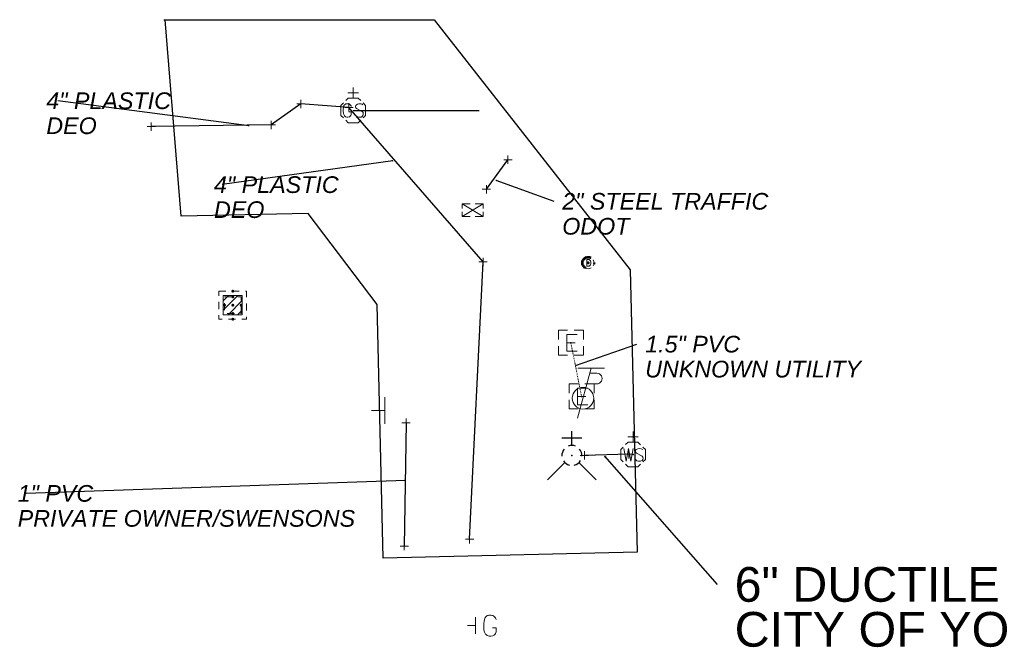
# Model space of a CAD drawing. Header units: feet. Extents: x 2474969 to 2485206, y 498780 to 500682.
# Tile 65 of 69: x 2484561 to 2484679, y 500079 to 500154. Entities that reach past the tile are written whole.
import ezdxf

# ---------------------------------------------------------------- set-up
doc = ezdxf.new("R2010")
doc.units = ezdxf.units.FT
doc.header["$MEASUREMENT"] = 0
for name, pattern in [('DGN Style 1', [0.06322802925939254, 0.0001052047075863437, -0.06312282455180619]), ('DGN Style 2', [0.017105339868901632, 0.01026320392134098, -0.006842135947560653]), ('DGN Style 4', [0.027368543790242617, 0.01368427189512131, -0.006842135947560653, 0, -0.006842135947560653]), ('DGN Style 5', [0.011973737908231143, 0.00513160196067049, -0.006842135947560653]), ('DGN Style 6', [6.093386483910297, 0.00320367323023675, -1.2814692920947, 2.242571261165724, -1.2814692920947, 0.00320367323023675, -1.2814692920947]), ('DGN Style 7', [0.034210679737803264, 0.01539480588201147, -0.006842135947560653, 0.00513160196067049, -0.006842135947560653]), ('drainage01', [1.6, 0.85, -0.75]), ('OhDOT_USTN2', [0.10999999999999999, 0.069, -0.04099999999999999]), ('OhDOT_USTN3', [0.22, 0.165, -0.055])]:
    doc.linetypes.add(name, pattern=pattern)
for name, color, linetype in [('DR_X_Cells', 151, 'OhDOT_USTN2'), ('SG_X_Controllers', 7, 'OhDOT_USTN3'), ('SN_X_Public', 3, 'Continuous'), ('TX_X_10', 7, 'Continuous'), ('UT_X_Electric', 1, 'elecex'), ('UT_X_Electric_Cells', 1, 'Continuous'), ('UT_X_Gas', 190, 'gasex'), ('UT_X_Gas_Cells', 190, 'Continuous'), ('UT_X_Misc_Cells', 7, 'Continuous'), ('UT_X_Water', 133, 'waterex'), ('UT_X_Water_Cells', 133, 'Continuous')]:
    doc.layers.add(name, color=color, linetype=linetype)
for name, color, linetype, lineweight in [('DR_X_Cells (Construction)', 5, 'DGN Style 2', 0), ('GK_Drainage_Nodes (Construction)', 7, 'Continuous', 53), ('UT_X_Electric_Cells (Construction)', 1, 'Continuous', 0), ('UT_X_Water_Cells (Construction)', 62, 'Continuous', 0)]:
    doc.layers.add(name, color=color, linetype=linetype, lineweight=lineweight)
doc.layers.add('SV_X_Shot_Marker (Construction)', color=2, linetype='Continuous', lineweight=0, transparency=0.5)
doc.styles.add('Slanted-Normal LS 0.50', font='ariali.ttf', dxfattribs={"height": 0.14})
doc.styles.get("Standard").update_dxf_attribs({"font": 'arial.ttf'})
doc.styles.add('Standard-Linetype-Ex', font='font30.shx')
doc.styles.add('Style-Arial', font='arial.ttf')
doc.linetypes.add('elecex', pattern='A,0.2,-0.1,0.2,-0.1,0.2,-0.1,0.2,-0.1,["E",Standard-Linetype-Ex,S=0.14,R=0,X=-0,Y=-0.05],-0.2', length=1.4)
doc.linetypes.add('gasex', pattern='A,0.2,-0.1,0.2,-0.1,0.2,-0.1,0.2,-0.1,["G",Standard-Linetype-Ex,S=0.14,R=0,X=-0,Y=-0.05],-0.25', length=1.45)
doc.linetypes.add('waterex', pattern='A,0.2,-0.1,0.2,-0.1,0.2,-0.1,0.2,-0.1,["W",Standard-Linetype-Ex,S=0.14,R=0,X=-0,Y=-0.05],-0.2', length=1.4)
doc.dimstyles.get("Standard").update_dxf_attribs({"dimtxt": 0.18, "dimasz": 0.18, "dimexe": 0.18, "dimexo": 0.0625, "dimgap": 0.09, "dimtad": 0, "dimtih": 1, "dimtoh": 1, "dimdec": 4, "dimzin": 0, "dimdsep": 46, "dimtxsty": 'Standard', "dimcen": 0.09, "dimadec": 0, "dimazin": 0, "dimtfac": 1, "dimtdec": 4, "dimtofl": 0, "dimtmove": 0, "dimatfit": 3, "dimfxl": 1, "dimtolj": 1, "dimtzin": 0, "dimarcsym": 0})

# ---------------------------------------------------------------- blocks, each defined once
blk = doc.blocks.new('GMRK')
at = {"layer": 'UT_X_Gas_Cells', "color": 2, "linetype": 'Continuous', "lineweight": 0}
for p, q in [((0, 0), (-0.04758333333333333, 0)), ((0, -0.05), (0, 0.05))]:
    blk.add_line(p, q, dxfattribs=at)
at = {"layer": 'UT_X_Gas_Cells', "color": 2, "linetype": 'Continuous', "lineweight": 0, "flags": 128}
blk.add_lwpolyline([(0.1238301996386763, 0.03780423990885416), (0.1228383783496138, 0.04273282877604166), (0.1198934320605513, 0.04764615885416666), (0.1149648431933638, 0.05257474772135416), (0.1080831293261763, 0.05847989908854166), (0.1031545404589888, 0.06044828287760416), (0.09921777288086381, 0.06142484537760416), (0.09331262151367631, 0.06241666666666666), (0.08150231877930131, 0.06241666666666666), (0.07658898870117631, 0.06142484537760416), (0.07362878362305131, 0.06044828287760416), (0.06969201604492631, 0.05847989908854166), (0.06181848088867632, 0.05257474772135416), (0.05690515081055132, 0.04567777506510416), (0.05394494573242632, 0.03780423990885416), (0.05197656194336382, 0.02698575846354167), (0.05000817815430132, 0.01123868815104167), (0.05000817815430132, -0.009436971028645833), (0.05099999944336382, -0.02616060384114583), (0.05493676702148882, -0.03896272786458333), (0.06084191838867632, -0.05077303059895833), (0.06575524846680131, -0.05470979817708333), (0.07166039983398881, -0.05864656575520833), (0.08249414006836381, -0.06258333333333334), (0.09331262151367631, -0.06258333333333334), (0.1041463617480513, -0.06061494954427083), (0.1080831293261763, -0.05864656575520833), (0.1120198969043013, -0.05667818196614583), (0.1159566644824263, -0.05274141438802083), (0.1198934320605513, -0.04683626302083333), (0.1238301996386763, -0.03797090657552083), (0.1238301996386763, -0.01337373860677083), (0.1031545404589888, -0.01337373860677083)], dxfattribs=at)
blk = doc.blocks.new('FH')
for p, q in [((-8.333333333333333e-05, 0.06016666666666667), (-8.333333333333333e-05, 0.1461666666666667)), ((0.05991666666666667, 0.1031666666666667), (-0.06008333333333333, 0.1031666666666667)), ((-0.04233333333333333, -0.04241666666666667), (-0.1463333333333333, -0.1463333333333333)), ((0.04225, -0.04241666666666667), (0.14625, -0.1463333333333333))]:
    blk.add_line(p, q)
for start, end in [(68.13946111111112, 112.0379833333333), (140.0209916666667, 184.0629333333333), (356.016475, 39.98885277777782), (211.8787722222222, 255.8479305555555), (283.8238944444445, 329.9096694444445)]:
    blk.add_arc((0, 0), 0.06, start, end)
blk.add_point((-4.166666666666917e-05, 0.0001572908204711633))
blk = doc.blocks.new('TPW')
at = {"layer": 'UT_X_Misc_Cells', "color": 30, "linetype": 'Continuous', "lineweight": 0}
for p, q in [((0.04816666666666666, 0.18), (-0.03216666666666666, -0.12)), ((0.1281666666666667, 0.18), (-0.03183333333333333, 0.18)), ((0.04016666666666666, 0.15), (0.08266666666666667, 0.15)), ((0.02308333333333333, 0.08625), (0.08266666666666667, 0.08625))]:
    blk.add_line(p, q, dxfattribs=at)
blk.add_circle((-1.940255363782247e-14, -4.850638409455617e-15), 0.065, dxfattribs=at)
at = {"layer": 'UT_X_Misc_Cells', "color": 30, "linetype": 'Continuous', "lineweight": 0, "extrusion": (0, 0, -1)}
blk.add_arc((-0.08329166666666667, 0.118125), 0.03188112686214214, 88.87669722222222, 271.1233027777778, dxfattribs=at)
blk = doc.blocks.new('FDRN-X_1')
at = {"layer": 'DR_X_Cells', "color": 5, "linetype": 'Continuous', "lineweight": 0, "flags": 128}
blk.add_lwpolyline([(0.09999979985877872, 0.4000456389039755), (-0.179999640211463, 0.4000456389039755), (-0.179999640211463, -0.3999527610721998), (0.09999979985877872, -0.3999527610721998)], dxfattribs=at)
at = {"layer": 'DR_X_Cells', "color": 5, "linetype": 'Continuous', "lineweight": 0, "extrusion": (0, 0, -1)}
for centre, radius, start, end in [((0, 0), 0.6999986, 330.0183611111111, 29.98163888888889), ((0.15497334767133, -0.0001666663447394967), 0.4743528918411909, 122.5148277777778, 237.4851722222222)]:
    blk.add_arc(centre, radius, start, end, dxfattribs=at)
at = {"layer": 'DR_X_Cells', "color": 5, "linetype": 'Continuous', "lineweight": 0}
for start, end in [(60.01836111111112, 120.0157416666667), (330.0183611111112, 29.98163888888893), (239.9842583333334, 299.9816388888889)]:
    blk.add_arc((0, 0), 0.6999985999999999, start, end, dxfattribs=at)
at = {"layer": 'GK_Drainage_Nodes (Construction)', "color": 254, "linetype": 'DGN Style 6', "lineweight": 53}
blk.add_circle((0, 0), 0.6999986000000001, dxfattribs=at)
at = {"layer": 'GK_Drainage_Nodes (Construction)', "color": 5, "linetype": 'DGN Style 7', "lineweight": 53}
blk.add_point((0, 0), dxfattribs=at)
at = {"layer": 'GK_Drainage_Nodes (Construction)', "color": 1, "linetype": 'DGN Style 5', "lineweight": 53}
blk.add_point((0, 0), dxfattribs=at)
at = {"layer": 'GK_Drainage_Nodes (Construction)', "color": 2, "linetype": 'DGN Style 4', "lineweight": 53}
blk.add_point((0, 0), dxfattribs=at)
at = {"layer": 'GK_Drainage_Nodes (Construction)', "color": 6, "linetype": 'DGN Style 1', "lineweight": 53}
blk.add_point((0, 0), dxfattribs=at)
at = {"layer": 'GK_Drainage_Nodes (Construction)', "color": 30, "linetype": 'DGN Style 2', "lineweight": 53}
blk.add_point((0, 0), dxfattribs=at)
blk = doc.blocks.new('CPM')
at = {"layer": 'SG_X_Controllers', "color": 7, "linetype": 'Continuous', "lineweight": 0}
for p, q in [((-0.0625, 0), (0.0625, -0.075)), ((-0.0625, -0.075), (0.0625, 0))]:
    blk.add_line(p, q, dxfattribs=at)
at = {"layer": 'SG_X_Controllers', "color": 7, "linetype": 'Continuous', "lineweight": 0, "flags": 128}
for points in [[(-0.015, 0), (-0.0625, 0), (-0.0625, -0.0275)], [(0.0625, -0.0275), (0.0625, 0), (0.015, 0)], [(-0.0625, -0.0475), (-0.0625, -0.075), (-0.015, -0.075)], [(0.015, -0.075), (0.0625, -0.075), (0.0625, -0.0475)]]:
    blk.add_lwpolyline(points, dxfattribs=at)
blk = doc.blocks.new('GSS')
at = {"layer": 'UT_X_Gas_Cells', "color": 2, "linetype": 'Continuous', "lineweight": 0}
for p, q in [((0, 0.07408333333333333), (0, 0.1375833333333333)), ((0.03175, 0.1058333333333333), (-0.03191666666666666, 0.1058333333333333))]:
    blk.add_line(p, q, dxfattribs=at)
at = {"layer": 'UT_X_Gas_Cells', "color": 2, "linetype": 'Continuous', "lineweight": 0, "flags": 128}
for points in [[(0.04483333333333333, 0.05883333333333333), (0.02958333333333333, 0.07408333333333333), (-0.02966666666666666, 0.07408333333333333), (-0.04483333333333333, 0.059)], [(-0.05883333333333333, 0.04483333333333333), (-0.07408333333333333, 0.02966666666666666), (-0.07408333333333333, -0.02958333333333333), (-0.059, -0.04466666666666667)], [(-0.0129150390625, 0.024248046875), (-0.0135400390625, 0.027392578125), (-0.0154345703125, 0.030546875), (-0.0185791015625, 0.03369140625), (-0.0229931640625, 0.037470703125), (-0.0261376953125, 0.03873046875), (-0.0286572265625, 0.039365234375), (-0.0324365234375, 0.04), (-0.0399951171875, 0.04), (-0.0431494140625, 0.039365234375), (-0.0450341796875, 0.03873046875), (-0.0475537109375, 0.037470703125), (-0.0525927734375, 0.03369140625), (-0.0557470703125, 0.029287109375), (-0.0576318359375, 0.024248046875), (-0.0588916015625, 0.017314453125), (-0.0601513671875, 0.007236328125), (-0.0601513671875, -0.005986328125), (-0.0595263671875, -0.01669921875), (-0.0570068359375, -0.0248828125), (-0.0532275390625, -0.03244140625), (-0.0500732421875, -0.0349609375), (-0.0462939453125, -0.03748046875), (-0.0393701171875, -0.04), (-0.0324365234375, -0.04), (-0.0255126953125, -0.038740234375), (-0.0229931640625, -0.03748046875), (-0.0204736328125, -0.036220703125), (-0.0179541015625, -0.033701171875), (-0.0154345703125, -0.029921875), (-0.0129150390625, -0.0242578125), (-0.0129150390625, -0.008505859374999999), (-0.0261376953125, -0.008505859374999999)], [(0.0569970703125, 0.034326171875), (0.0557373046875, 0.0355859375), (0.0538525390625, 0.036845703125), (0.0481787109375, 0.03873046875), (0.0412548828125, 0.04), (0.0362158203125, 0.04), (0.0343212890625, 0.04), (0.0261376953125, 0.03810546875), (0.0192041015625, 0.034326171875), (0.0147998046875, 0.029287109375), (0.0135400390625, 0.024248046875), (0.0135400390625, 0.02046875), (0.0147998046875, 0.0154296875), (0.0198388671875, 0.011015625), (0.0544775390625, -0.007880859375), (0.0576318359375, -0.010400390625), (0.0588916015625, -0.012919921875), (0.0601513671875, -0.01669921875), (0.0601513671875, -0.020478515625), (0.0595166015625, -0.0242578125), (0.0588916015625, -0.02677734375), (0.0576318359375, -0.029921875), (0.0563720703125, -0.03244140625), (0.0551123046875, -0.0343359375), (0.0532177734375, -0.036220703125), (0.0513330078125, -0.03748046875), (0.0488134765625, -0.038740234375), (0.0469189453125, -0.039375), (0.0412548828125, -0.04), (0.0324365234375, -0.04), (0.0267626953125, -0.038740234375), (0.0185791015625, -0.0343359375), (0.0135400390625, -0.030556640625)], [(0.05883333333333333, -0.04466666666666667), (0.074, -0.02958333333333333), (0.074, 0.02966666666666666), (0.05883333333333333, 0.04483333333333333)], [(-0.045, -0.05866666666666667), (-0.02966666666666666, -0.074), (0.02958333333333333, -0.074), (0.04483333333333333, -0.05883333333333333)]]:
    blk.add_lwpolyline(points, dxfattribs=at)
blk = doc.blocks.new('WSS_1')
at = {"layer": 'UT_X_Water_Cells', "color": 62, "linetype": 'Continuous', "lineweight": 0}
for p, q in [((1.455191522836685e-11, 0.07408333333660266), (1.455191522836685e-11, 0.1375833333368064)), ((0.03175000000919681, 0.1058333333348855), (-0.03191666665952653, 0.1058333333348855)), ((0.02016666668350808, 0.008250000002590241), (0.05525000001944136, -0.01008333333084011))]:
    blk.add_line(p, q, dxfattribs=at)
at = {"layer": 'UT_X_Water_Cells', "color": 62, "linetype": 'Continuous', "lineweight": 0, "flags": 128}
for points in [[(0.04483333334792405, 0.05883333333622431), (0.02958333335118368, 0.07408333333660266), (-0.02966666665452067, 0.07408333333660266), (-0.04483333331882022, 0.05900000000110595)], [(-0.05883333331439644, 0.04483333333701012), (-0.07408333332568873, 0.02966666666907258), (-0.07408333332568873, -0.02958333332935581), (-0.05899999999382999, -0.04466666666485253)], [(-0.05541666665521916, 0.03550000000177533), (-0.0412499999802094, -0.04083333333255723), (-0.02716666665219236, 0.03550000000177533), (-0.01299999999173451, -0.04083333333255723), (0.001333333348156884, 0.03550000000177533)], [(0.05883333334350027, -0.04466666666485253), (0.07400000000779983, -0.02958333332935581), (0.07400000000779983, 0.02966666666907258), (0.05883333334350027, 0.04483333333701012)], [(-0.04499999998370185, -0.05866666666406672), (-0.02966666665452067, -0.07399999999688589), (0.02958333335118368, -0.07399999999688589), (0.04483333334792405, -0.05883333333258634)]]:
    blk.add_lwpolyline(points, dxfattribs=at)
at = {"layer": 'UT_X_Water_Cells', "color": 62, "linetype": 'Continuous', "lineweight": 0, "extrusion": (0, 0, -1)}
for centre, radius, start, end in [((-0.02766537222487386, 0.01950395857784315), 0.01354149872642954, 303.6324499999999, 53.74126666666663), ((-0.03882981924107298, -0.004664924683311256), 0.03998491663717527, 61.34633055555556, 118.6536694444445), ((-0.03720268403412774, -0.009095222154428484), 0.03164234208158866, 235.603725, 316.330525), ((-0.04383598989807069, -0.02249306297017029), 0.0169697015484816, 132.0641611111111, 228.5116694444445)]:
    blk.add_arc(centre, radius, start, end, dxfattribs=at)
at = {"layer": 'UT_X_Water_Cells (Construction)', "color": 62, "linetype": 'Continuous', "lineweight": 30}
blk.add_point((1.455191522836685e-11, 3.637978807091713e-12), dxfattribs=at)
blk = doc.blocks.new('SVPT_50')
at = {"layer": 'SV_X_Shot_Marker (Construction)', "transparency": 33554495}
for p, q in [((-0.02499999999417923, 0), (0.02500000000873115, 0)), ((0, 0.02499999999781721), (0, -0.02500000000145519))]:
    blk.add_line(p, q, dxfattribs=at)
blk.add_point((0, 0), dxfattribs=at)
blk = doc.blocks.new('SVPT_51')
at = {"layer": 'SV_X_Shot_Marker (Construction)', "transparency": 33554495}
for p, q in [((-0.02500000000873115, 0), (0.02499999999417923, 0)), ((0, 0.02500000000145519), (0, -0.02499999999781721))]:
    blk.add_line(p, q, dxfattribs=at)
blk.add_point((0, 0), dxfattribs=at)
blk = doc.blocks.new('EBOX_3')
at = {"layer": 'UT_X_Electric_Cells', "color": 1, "linetype": 'Continuous', "lineweight": 0}
blk.add_line((-0.02500000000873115, 0), (0.02499999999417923, 0), dxfattribs=at)
at = {"layer": 'UT_X_Electric_Cells', "color": 1, "linetype": 'Continuous', "lineweight": 0, "flags": 128}
for points in [[(-0.02000000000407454, 0.0750000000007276), (-0.07500000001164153, 0.0750000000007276), (-0.07500000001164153, 0.02000000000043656)], [(0.07499999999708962, 0.02000000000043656), (0.07499999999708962, 0.0750000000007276), (0.01999999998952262, 0.0750000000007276)], [(0.03749999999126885, 0.0499999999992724), (-0.02500000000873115, 0.0499999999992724), (-0.02500000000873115, -0.0499999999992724), (0.03749999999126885, -0.0499999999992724)], [(-0.07500000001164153, -0.02000000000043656), (-0.07500000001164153, -0.0750000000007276), (-0.02000000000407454, -0.0750000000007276)], [(0.01999999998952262, -0.0750000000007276), (0.07499999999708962, -0.0750000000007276), (0.07499999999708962, -0.02000000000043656)]]:
    blk.add_lwpolyline(points, dxfattribs=at)
at = {"layer": 'UT_X_Electric_Cells (Construction)', "color": 1, "linetype": 'Continuous', "lineweight": 30}
blk.add_point((0, 0), dxfattribs=at)
blk = doc.blocks.new('EBOX_4')
at = {"layer": 'UT_X_Electric_Cells', "color": 1, "linetype": 'Continuous', "lineweight": 0}
blk.add_line((-0.02500000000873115, 0), (0.02499999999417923, 0), dxfattribs=at)
at = {"layer": 'UT_X_Electric_Cells', "color": 1, "linetype": 'Continuous', "lineweight": 0, "flags": 128}
for points in [[(-0.02000000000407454, 0.07499999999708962), (-0.07499999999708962, 0.07499999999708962), (-0.07499999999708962, 0.01999999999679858)], [(0.07499999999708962, 0.01999999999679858), (0.07499999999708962, 0.07499999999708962), (0.01999999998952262, 0.07499999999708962)], [(0.03749999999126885, 0.0499999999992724), (-0.02500000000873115, 0.0499999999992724), (-0.02500000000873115, -0.05000000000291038), (0.03749999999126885, -0.05000000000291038)], [(-0.07499999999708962, -0.02000000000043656), (-0.07499999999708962, -0.0750000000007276), (-0.02000000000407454, -0.0750000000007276)], [(0.01999999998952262, -0.0750000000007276), (0.07499999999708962, -0.0750000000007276), (0.07499999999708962, -0.02000000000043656)]]:
    blk.add_lwpolyline(points, dxfattribs=at)
at = {"layer": 'UT_X_Electric_Cells (Construction)', "color": 1, "linetype": 'Continuous', "lineweight": 30}
blk.add_point((0, 0), dxfattribs=at)
blk = doc.blocks.new('SVPT_52')
at = {"layer": 'SV_X_Shot_Marker (Construction)', "transparency": 33554495}
for p, q in [((-0.02499999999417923, 0), (0.02499999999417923, 0)), ((0, 0.02500000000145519), (0, -0.02499999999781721))]:
    blk.add_line(p, q, dxfattribs=at)
blk.add_point((0, 0), dxfattribs=at)
blk = doc.blocks.new('SVPT_53')
at = {"layer": 'SV_X_Shot_Marker (Construction)', "transparency": 33554495}
for p, q in [((-0.02500000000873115, 3.637978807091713e-12), (0.02499999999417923, 3.637978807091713e-12)), ((0, 0.02500000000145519), (0, -0.02499999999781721))]:
    blk.add_line(p, q, dxfattribs=at)
blk.add_point((0, 3.637978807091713e-12), dxfattribs=at)
blk = doc.blocks.new('SVPT_54')
at = {"layer": 'SV_X_Shot_Marker (Construction)', "transparency": 33554495}
for p, q in [((-0.02499999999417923, 0), (0.02500000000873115, 0)), ((0, 0.02500000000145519), (0, -0.02499999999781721))]:
    blk.add_line(p, q, dxfattribs=at)
blk.add_point((0, 0), dxfattribs=at)
blk = doc.blocks.new('SVPT_55')
at = {"layer": 'SV_X_Shot_Marker (Construction)', "transparency": 33554495}
for p, q in [((-0.02499999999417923, 0), (0.02500000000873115, 0)), ((0, 0.02500000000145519), (0, -0.02500000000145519))]:
    blk.add_line(p, q, dxfattribs=at)
blk.add_point((0, 0), dxfattribs=at)
blk = doc.blocks.new('SVPT_56')
at = {"layer": 'SV_X_Shot_Marker (Construction)', "transparency": 33554495}
for p, q in [((-0.02499999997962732, 3.637978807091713e-12), (0.02500000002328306, 3.637978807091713e-12)), ((1.455191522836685e-11, 0.02500000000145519), (1.455191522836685e-11, -0.02499999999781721))]:
    blk.add_line(p, q, dxfattribs=at)
blk.add_point((1.455191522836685e-11, 3.637978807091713e-12), dxfattribs=at)
blk = doc.blocks.new('SVPT_57')
at = {"layer": 'SV_X_Shot_Marker (Construction)', "transparency": 33554495}
for p, q in [((-0.02499999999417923, 3.637978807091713e-12), (0.02500000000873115, 3.637978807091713e-12)), ((1.455191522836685e-11, 0.02500000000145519), (1.455191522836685e-11, -0.02499999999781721))]:
    blk.add_line(p, q, dxfattribs=at)
blk.add_point((1.455191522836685e-11, 3.637978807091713e-12), dxfattribs=at)
blk = doc.blocks.new('SVPT_58')
at = {"layer": 'SV_X_Shot_Marker (Construction)', "transparency": 33554495}
for p, q in [((-0.02499999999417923, 0), (0.02500000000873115, 0)), ((0, 0.02500000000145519), (0, -0.02499999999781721))]:
    blk.add_line(p, q, dxfattribs=at)
blk.add_point((0, 0), dxfattribs=at)
blk = doc.blocks.new('SVPT_59')
at = {"layer": 'SV_X_Shot_Marker (Construction)', "transparency": 33554495}
for p, q in [((-0.02500000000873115, 0), (0.02499999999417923, 0)), ((-1.455191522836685e-11, 0.02500000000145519), (-1.455191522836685e-11, -0.02499999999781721))]:
    blk.add_line(p, q, dxfattribs=at)
blk.add_point((-1.455191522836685e-11, 0), dxfattribs=at)
blk = doc.blocks.new('SVPT_60')
at = {"layer": 'SV_X_Shot_Marker (Construction)', "transparency": 33554495}
for p, q in [((-0.02500000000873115, 3.637978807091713e-12), (0.02499999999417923, 3.637978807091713e-12)), ((0, 0.02500000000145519), (0, -0.02499999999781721))]:
    blk.add_line(p, q, dxfattribs=at)
blk.add_point((0, 3.637978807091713e-12), dxfattribs=at)
blk = doc.blocks.new('SVPT_61')
at = {"layer": 'SV_X_Shot_Marker (Construction)', "transparency": 33554495}
for p, q in [((-0.02500000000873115, 0), (0.02499999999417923, 0)), ((0, 0.02500000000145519), (0, -0.02499999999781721))]:
    blk.add_line(p, q, dxfattribs=at)
blk.add_point((0, 0), dxfattribs=at)
blk = doc.blocks.new('SGN1P')
at = {"layer": 'SN_X_Public', "color": 3, "linetype": 'Continuous', "lineweight": 0}
for p, q in [((0, 0.08), (0, -0.08)), ((0, 0), (-0.08, 0))]:
    blk.add_line(p, q, dxfattribs=at)
blk = doc.blocks.new('CB22B-X_1')
at = {"layer": 'DR_X_Cells', "color": 5, "linetype": 'Continuous', "lineweight": 0}
for p, q in [((-1.145831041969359, -0.6130853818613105), (0.6130853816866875, 1.145831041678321)), ((-1.145831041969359, 0.5182854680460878), (-0.5182854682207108, 1.145831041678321)), ((-0.5472058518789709, -1.145831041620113), (1.145831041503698, 0.5472058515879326)), ((0.5841649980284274, -1.145831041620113), (1.145831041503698, -0.5841649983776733))]:
    blk.add_line(p, q, dxfattribs=at)
at = {"layer": 'DR_X_Cells', "color": 4, "linetype": 'drainage01', "lineweight": 0}
blk.add_3dface([(-1.666663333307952, 1.666663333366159), (1.66666333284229, 1.666663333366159), (1.66666333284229, -1.666663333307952), (-1.666663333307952, -1.666663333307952)], dxfattribs=at)
at = {"layer": 'DR_X_Cells', "color": 5, "linetype": 'Continuous', "lineweight": 0}
blk.add_3dface([(-1.145831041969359, 1.145831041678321), (1.145831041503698, 1.145831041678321), (1.145831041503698, -1.145831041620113), (-1.145831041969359, -1.145831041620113)], dxfattribs=at)
at = {"layer": 'DR_X_Cells (Construction)', "color": 251, "linetype": 'drainage01', "lineweight": 0}
blk.add_3dface([(-0.9999980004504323, 0.999997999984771), (0.999997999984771, 0.999997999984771), (0.999997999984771, -0.999997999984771), (-0.9999980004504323, -0.999997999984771)], dxfattribs=at)
at = {"layer": 'GK_Drainage_Nodes (Construction)', "color": 30, "linetype": 'DGN Style 2', "lineweight": 53}
blk.add_point((0, 1.666663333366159), dxfattribs=at)
at = {"layer": 'GK_Drainage_Nodes (Construction)', "color": 254, "linetype": 'DGN Style 6', "lineweight": 53}
for p in [(-0.9999980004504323, 0), (0, 0.999997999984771), (0.999997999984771, 0), (0, -0.999997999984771)]:
    blk.add_point(p, dxfattribs=at)
at = {"layer": 'GK_Drainage_Nodes (Construction)', "color": 5, "linetype": 'DGN Style 7', "lineweight": 53}
blk.add_point((0, 0), dxfattribs=at)
at = {"layer": 'GK_Drainage_Nodes (Construction)', "color": 1, "linetype": 'DGN Style 5', "lineweight": 53}
blk.add_point((0, 0), dxfattribs=at)
at = {"layer": 'GK_Drainage_Nodes (Construction)', "color": 2, "linetype": 'DGN Style 4', "lineweight": 53}
blk.add_point((0, 0), dxfattribs=at)
at = {"layer": 'GK_Drainage_Nodes (Construction)', "color": 6, "linetype": 'DGN Style 1', "lineweight": 53}
blk.add_point((0, -1.666663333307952), dxfattribs=at)
blk = doc.blocks.new('TerminatorOpen_0.5')
at = {"color": 0, "linetype": 'ByBlock', "lineweight": -2}
for q in [(-1, 0.25), (-1, 0), (-1, -0.25)]:
    blk.add_line((0, 0), q, dxfattribs=at)

msp = doc.modelspace()

# ---------------------------------------------------------------- linework, layer by layer
at = {"color": 6, "linetype": 'DGN Style 2', "lineweight": 0, "extrusion": (-0.009514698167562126, 0.0475513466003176, 0.9988234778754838), "elevation": 1193.207877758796, "flags": 128}
msp.add_lwpolyline([(-2534458.301899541, -2839.800310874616), (-2534458.30189954, -2846.37845542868)], dxfattribs=at)
at = {"layer": 'TX_X_10', "extrusion": (-9.042295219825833e-08, -1.687180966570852e-07, 0.9999999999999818), "elevation": -0.3090503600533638, "flags": 128}
msp.add_lwpolyline([(2484578.264155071, 500154.0301535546), (2484610.752217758, 500154.0301535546), (2484634.287220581, 500124.0050935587), (2484635.092479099, 500090.1111676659), (2484604.624699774, 500089.3873082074), (2484603.900840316, 500119.8550875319), (2484595.612026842, 500130.75862158), (2484580.335437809, 500130.443456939), (2484578.445550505, 500154.0301535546)], dxfattribs=at)
at = {"layer": 'UT_X_Electric', "extrusion": (0.1518070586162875, 0.2078192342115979, 0.9663155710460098)}
msp.add_line((2484617.002633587, 500133.6716290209), (2484619.593913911, 500137.2190127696), dxfattribs=at)
at = {"layer": 'UT_X_Electric', "extrusion": (1.651614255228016e-05, 0.001081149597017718, 0.9999994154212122)}
msp.add_line((2484607.363590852, 500105.6385964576), (2484607.137566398, 500090.8429958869), dxfattribs=at)
at = {"layer": 'UT_X_Gas'}
msp.add_line((2484601.017904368, 500143.1346527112), (2484616.151895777, 500143.1346527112), dxfattribs=at)
at = {"layer": 'UT_X_Gas', "flags": 128}
msp.add_lwpolyline([(2484614.983415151, 500091.6530835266), (2484616.61259139, 500124.9406845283), (2484600.504848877, 500143.4926914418), (2484594.739225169, 500143.9267383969), (2484591.165838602, 500141.4024653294), (2484576.767280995, 500141.1944428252)], dxfattribs=at)
at = {"layer": 'UT_X_Water', "extrusion": (0.09873585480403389, 0.00264188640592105, 0.9951101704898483)}
msp.add_line((2484634.090482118, 500101.8671884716), (2484628.782907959, 500101.7251731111), dxfattribs=at)

# ---------------------------------------------------------------- block references
at = {"layer": 'DR_X_Cells', "color": 5, "linetype": 'Continuous', "lineweight": 0}
for name, p in [('FDRN-X_1', (2484629.232956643, 500124.8366732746, 1053.725)), ('CB22B-X_1', (2484586.541338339, 500119.7611242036, 1054.934))]:
    msp.add_blockref(name, p, dxfattribs=at)
at = {"layer": 'SG_X_Controllers', "color": 7, "linetype": 'Continuous', "lineweight": 0, "xscale": 20, "yscale": 20, "zscale": 20}
msp.add_blockref('CPM', (2484615.355455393, 500131.9184393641, 1055.245), dxfattribs=at)
at = {"layer": 'SN_X_Public', "color": 3, "linetype": 'Continuous', "lineweight": 0, "xscale": 20, "yscale": 20, "zscale": 20}
msp.add_blockref('SGN1P', (2484604.818315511, 500107.1027548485, 1055.975), dxfattribs=at)
at = {"layer": 'SV_X_Shot_Marker (Construction)', "transparency": 33554495, "xscale": 20, "yscale": 20, "zscale": 20}
for name, p in [('SVPT_55', (2484594.739225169, 500143.9267383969, 1054.698)), ('SVPT_54', (2484600.504848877, 500143.4926914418, 1054.506)), ('SVPT_57', (2484576.767280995, 500141.1944428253, 1055.12)), ('SVPT_56', (2484591.165838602, 500141.4024653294, 1054.786)), ('SVPT_59', (2484619.59391391, 500137.2190127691, 1053.96)), ('SVPT_58', (2484617.002633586, 500133.6716290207, 1055.13)), ('SVPT_53', (2484616.61259139, 500124.9406845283, 1054.255)), ('SVPT_60', (2484607.363590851, 500105.6385964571, 1055.107)), ('SVPT_51', (2484628.782907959, 500101.725173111, 1053.876)), ('SVPT_50', (2484634.090482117, 500101.8671884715, 1053.349)), ('SVPT_52', (2484614.983415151, 500091.6530835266, 1054.714)), ('SVPT_61', (2484607.137566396, 500090.8429958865, 1055.123))]:
    msp.add_blockref(name, p, dxfattribs=at)
at = {"layer": 'UT_X_Electric_Cells', "color": 1, "linetype": 'Continuous', "lineweight": 0, "xscale": 20, "yscale": 20, "zscale": 20}
for name, p in [('EBOX_4', (2484627.144730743, 500115.2376348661, 1053.772)), ('EBOX_3', (2484628.433870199, 500108.7949378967, 1054.091))]:
    msp.add_blockref(name, p, dxfattribs=at)
at = {"layer": 'UT_X_Gas_Cells', "color": 34, "linetype": 'Continuous', "lineweight": 13, "xscale": 20, "yscale": 20, "zscale": 20}
msp.add_blockref('GSS', (2484601.017904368, 500143.1346527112, 1054.559), dxfattribs=at)
at = {"layer": 'UT_X_Gas_Cells', "color": 34, "linetype": 'Continuous', "lineweight": 0, "xscale": 20, "yscale": 20, "zscale": 20}
msp.add_blockref('GMRK', (2484615.681490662, 500081.2829617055, 1054.756), dxfattribs=at)
at = {"layer": 'UT_X_Misc_Cells', "color": 30, "linetype": 'Continuous', "lineweight": 0, "xscale": 20, "yscale": 20, "zscale": 20}
msp.add_blockref('TPW', (2484628.60388859, 500108.5879155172, 1054.235), dxfattribs=at)
at = {"layer": 'UT_X_Water_Cells', "color": 62, "linetype": 'Continuous', "lineweight": 0, "xscale": 20, "yscale": 20, "zscale": 20}
msp.add_blockref('FH', (2484627.272744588, 500101.7151720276, 1053.891), dxfattribs=at)
at = {"layer": 'UT_X_Water_Cells', "color": 62, "linetype": 'Continuous', "lineweight": 30, "xscale": 20, "yscale": 20, "zscale": 20}
msp.add_blockref('WSS_1', (2484634.610538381, 500101.8301844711, 1053.294), dxfattribs=at)

# ---------------------------------------------------------------- texts
at = {"layer": 'Defpoints', "attachment_point": 1, "style": 'Slanted-Normal LS 0.50'}
for s, insert, char_height, line_spacing_factor in [('4" PLASTIC\\PDEO', (2484564.157178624, 500145.3024682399), 2.000216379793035, 0.9), ('2" STEEL TRAFFIC\\PODOT', (2484626.111626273, 500133.2285783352), 2.00021638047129, 0.8999999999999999)]:
    msp.add_mtext(s, dxfattribs=dict(at, insert=insert, char_height=char_height, line_spacing_factor=line_spacing_factor))
for s, insert, char_height, rotation, line_spacing_factor in [('4" PLASTIC\\PDEO', (2484584.294151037, 500135.228076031), 2.00021638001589, 359.99999999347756, 0.8999999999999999), ('1.5" PVC\\PUNKNOWN UTILITY', (2484636.072344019, 500116.0790404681, 1054.235), 2.000216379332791, 6.52241125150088e-09, 0.9000000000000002), ('1" PVC\\PPRIVATE OWNER/SWENSONS', (2484560.720838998, 500098.1604650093), 2.000216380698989, 359.99999999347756, 0.8999999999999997)]:
    msp.add_mtext(s, dxfattribs=dict(at, insert=insert, char_height=char_height, rotation=rotation, line_spacing_factor=line_spacing_factor))
at = {"layer": 'Defpoints', "color": 7, "insert": (2484646.812146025, 500088.3164869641, -8.522819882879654e-06), "char_height": 4.167117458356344, "attachment_point": 1, "rotation": 6.3836365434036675e-09, "line_spacing_factor": 0.7765243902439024, "style": 'Style-Arial'}
msp.add_mtext('6" DUCTILE IRON\\PCITY OF YOUNGSTOWN', dxfattribs=at)

# ---------------------------------------------------------------- leaders
at = {"layer": 'Defpoints'}
for points, override in [([(2484588.535831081, 500141.3031135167), (2484565.557279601, 500144.3023600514)], {"dimscale": 0, "dimtxt": 0.1400100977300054, "dimasz": 0.1400100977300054, "dimgap": 0.0700050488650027, "dimtad": 0, "dimtxsty": 'Style-Arial', "dimldrblk": 'TerminatorOpen_0.5'}), ([(2484605.750379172, 500137.0734068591), (2484585.294223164, 500134.227967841)], {"dimscale": 0, "dimtxt": 0.1000072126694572, "dimasz": 0.1000072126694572, "dimgap": 0.05000360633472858, "dimtad": 0, "dimtxsty": 'Style-Arial', "dimldrblk": 'TerminatorOpen_0.5'}), ([(2484618.123335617, 500134.7662941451), (2484625.111554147, 500132.2284701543)], {"dimscale": 0, "dimtxt": 0.1000072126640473, "dimasz": 0.1000072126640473, "dimgap": 0.05000360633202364, "dimtad": 0, "dimtxsty": 'Style-Arial', "dimldrblk": 'TerminatorOpen_0.5'}), ([(2484627.716673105, 500112.534157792, 1054.235), (2484635.072271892, 500115.0789322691, 1054.235)], {"dimscale": 0, "dimtxt": 0.1000072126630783, "dimasz": 0.1000072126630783, "dimgap": 0.05000360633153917, "dimtad": 0, "dimtxsty": 'Style-Arial', "dimldrblk": 'TerminatorOpen_0.5'}), ([(2484631.190026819, 500101.647256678, -8.522818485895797e-06), (2484644.728662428, 500086.2345163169, -8.522819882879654e-06)], {"dimscale": 0, "dimtxt": 0.2083483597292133, "dimasz": 0.2083483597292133, "dimgap": 0.1041741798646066, "dimtad": 0, "dimtxsty": 'Style-Arial', "dimldrblk": 'TerminatorOpen_0.5'}), ([(2484607.2873924, 500098.6984319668), (2484561.720911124, 500097.1603568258)], {"dimscale": 0, "dimtxt": 0.1000072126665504, "dimasz": 0.1000072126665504, "dimgap": 0.0500036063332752, "dimtad": 0, "dimtxsty": 'Style-Arial', "dimldrblk": 'TerminatorOpen_0.5'})]:
    msp.add_leader(points, dimstyle='Standard', override=override, dxfattribs=at)

doc.saveas('drawing.dxf')
